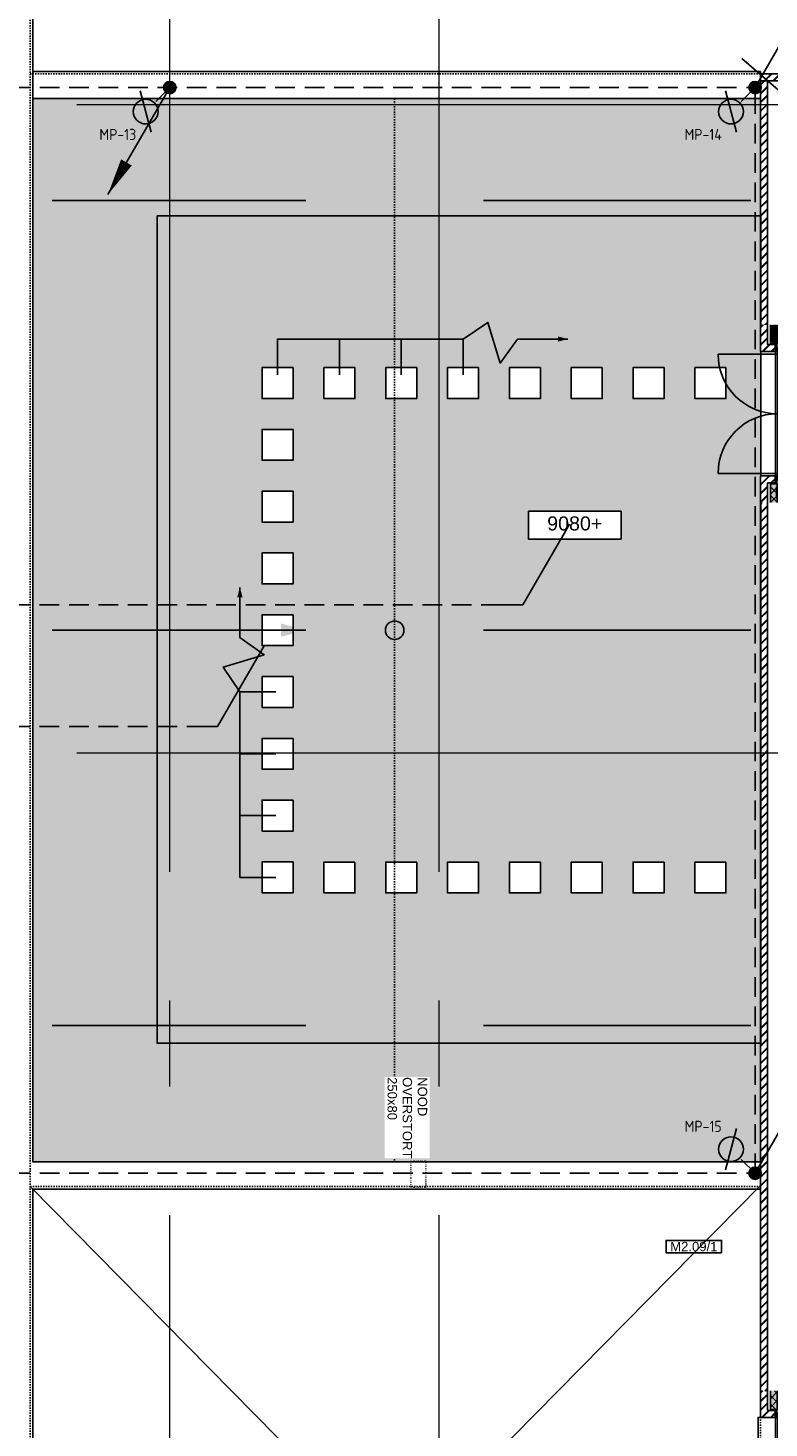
# Model space of a CAD drawing. Header units: millimetres. Extents: x -38032 to 104346, y -31182 to 78566.
# Tile 87 of 213: x -2293 to 9692, y 24971 to 47630. Entities that reach past the tile are written whole.
import ezdxf
from ezdxf.enums import TextEntityAlignment as Align

# ---------------------------------------------------------------- set-up
doc = ezdxf.new("R2010")
doc.units = ezdxf.units.MM
doc.header["$LTSCALE"] = 100
doc.set_wipeout_variables(frame=1)
for name, pattern in [('HIDDEN2', [4.7625, 3.175, -1.5875]), ('STYLE_01', [0.41664, 0.20828, -0.20836]), ('STYLE_11', [5, 3.888855, -0.416718, 0.277786, -0.416641]), ('STYLE_13', [0.196838, 0.039368, -0.157471])]:
    doc.linetypes.add(name, pattern=pattern)
for name, color, linetype in [('AB$1A---_ATTRIB035', 8, 'Continuous'), ('AB$1A---_ATTRIB050', 8, 'Continuous'), ('AL$1A---_ALGEMEEN', 8, 'Continuous'), ('AM$1A---_ARCERING', 8, 'Continuous'), ('AT$1A---_TEKST100', 8, 'Continuous'), ('BOUWKUNDIG', 8, 'Continuous'), ('EL6121--', 3, 'Continuous')]:
    doc.layers.add(name, color=color, linetype=linetype)
doc.layers.add('stramien', color=1, linetype='Continuous', lineweight=9)
doc.styles.add('Arial', font='ARIAL.TTF')
doc.styles.add('BURO-018', font='iso.shx', dxfattribs={"height": 90})
doc.styles.add('ISO18', font='iso', dxfattribs={"height": 180})
doc.styles.get("Standard").update_dxf_attribs({"font": 'iso.shx'})
doc.dimstyles.new('VyA', dxfattribs={"dimtxt": 2.272868, "dimasz": 2.120801, "dimexe": 1.5, "dimexo": 1.59, "dimgap": 0.5, "dimtad": 1, "dimdec": 0, "dimzin": 11, "dimtxsty": 'Arial', "dimblk": 'VW_SLASH', "dimcen": 0, "dimdle": 1, "dimazin": 0, "dimtfac": 0.8, "dimtdec": 0, "dimtix": 1, "dimtmove": 0, "dimatfit": 0, "dimldrblk": 'VW_FILLEDARROW', "dimfxl": 0, "dimfrac": 2, "dimtolj": 1, "dimtzin": 11, "dimarcsym": 0})
pattern_1 = [(135, (0, 0), (70.7107, 70.7107), []), (45, (299.34, -299.34), (70.7107, -70.7107), [])]
pattern_2 = [(45, (0, 0), (70.7107, -70.7107), []), (45, (7.07, -7.07), (70.7107, -70.7107), [])]
pattern_3 = [(45, (-987935.49, -175784.82), (70.710678, -70.710678), []), (45, (-987928.42, -175791.89), (70.710678, -70.710678), [])]
pattern_4 = [(45, (0, 0), (70.7107, -70.7107), [])]

# ---------------------------------------------------------------- blocks, each defined once
blk = doc.blocks.new('E00168')
at = {"color": 0, "linetype": 'Continuous'}
blk.add_line((0, 0), (5, 8.66), dxfattribs=at)
blk.add_lwpolyline([(5, 8.66, 0, 1, 0), (3.5, 6.06, 1, 1, 0)], format="xyseb", dxfattribs=at)
at = {"color": 0, "const_width": 0.5}
blk.add_lwpolyline([(-0.25, 0, 1), (0.25, 0, 1)], format="xyb", close=True, dxfattribs=at)
at = {"color": 0, "linetype": 'Continuous'}
blk.add_circle((0, 0), 0.5, dxfattribs=at)
blk = doc.blocks.new('zijdetail kozijn 2kops')
at = {"color": 0}
blk.add_wipeout([(-63, 420), (-130, 420), (-130, 262), (-63, 262)], dxfattribs=at).dxf.layer = 'AL$1A---_ALGEMEEN'
at = {"layer": 'AM$1A---_ARCERING', "linetype": 'Continuous', "lineweight": 0}
blk.add_hatch(color=256, dxfattribs=at).paths.add_polyline_path([(-54, 338), (-54, 366), (-56, 366), (-56, 266), (-31, 266), (-31, 243), (0, 243), (0, 338), (-22, 338)])
at = {"layer": 'AL$1A---_ALGEMEEN', "color": 0}
for points in [[(-63, 420), (-130, 420), (-130, 262), (-63, 262)], [(-54, 338), (-54, 366), (-56, 366), (-56, 266), (-31, 266), (-31, 243), (0, 243), (0, 338), (-22, 338)]]:
    blk.add_lwpolyline(points, close=True, dxfattribs=at)
blk = doc.blocks.new('31x_alu-2e-mk106a2-p')
at = {"layer": 'AM$1A---_ARCERING', "linetype": 'Continuous', "lineweight": 0}
for points in [[(-270, 1767), (-160, 1767), (-160, 2068), (-270, 2068)], [(-270, -130), (-160, -130), (-160, -432), (-270, -432)]]:
    blk.add_hatch(color=256, dxfattribs=at).paths.add_polyline_path(points)
at = {"layer": 'AM$1A---_ARCERING', "linetype": 'Continuous', "lineweight": 5}
h = blk.add_hatch(dxfattribs=at)
h.set_pattern_fill('ISOLATIE', color=256, style=0, pattern_type=2)
h.set_pattern_definition(pattern_1)
h.paths.add_polyline_path([(-270, 1767), (-160, 1767), (-160, 2068), (-270, 2068)])
h = blk.add_hatch(dxfattribs=at)
h.set_pattern_fill('ISOLATIE', color=256, style=0, pattern_type=2)
h.set_pattern_definition(pattern_1)
h.paths.add_polyline_path([(-270, -130), (-160, -130), (-160, -432), (-270, -432)])
at = {"layer": 'AL$1A---_ALGEMEEN', "color": 0}
for p, q in [((-270, 2068), (-270, 1767)), ((-270, -432), (-270, -130))]:
    blk.add_line(p, q, dxfattribs=at)
at = {"layer": 'AL$1A---_ALGEMEEN', "color": 0, "linetype": 'STYLE_01'}
blk.add_line((0, 1637), (0, 0), dxfattribs=at)
at = {"layer": 'AL$1A---_ALGEMEEN', "color": 0, "flags": 128}
for points in [[(-270, 1767), (-160, 1767), (-160, 2068)], [(-270, -130), (-160, -130), (-160, -432)]]:
    blk.add_lwpolyline(points, dxfattribs=at)
at = {"color": 0}
blk.add_wipeout([(-276, 1637), (-276, 0), (-338, 0), (-338, 1637)], dxfattribs=at).dxf.layer = 'AL$1A---_ALGEMEEN'
at = {"layer": 'AL$1A---_ALGEMEEN', "color": 0}
blk.add_lwpolyline([(-276, 1637), (-276, 0), (-338, 0), (-338, 1637)], close=True, dxfattribs=at)
at = {"layer": 'AL$1A---_ALGEMEEN', "color": 0, "xscale": -1, "rotation": 90}
blk.add_blockref('zijdetail kozijn 2kops', (0, 1637), dxfattribs=at)
at = {"layer": 'AL$1A---_ALGEMEEN', "color": 0, "linetype": 'STYLE_01'}
blk.add_line((-420, 1700), (-420, -63), dxfattribs=at)
at = {"layer": 'AL$1A---_ALGEMEEN', "color": 0}
for points in [[(-435, 1693), (-366, 1693), (-366, -56), (-435, -56)], [(-243, 1637), (40, 1637), (40, 0), (-243, 0)]]:
    blk.add_lwpolyline(points, close=True, dxfattribs=at)
at = {"color": 0}
for points in [[(-238, 1750), (-238, 1637), (0, 1637), (0, 2068), (-113, 2068), (-113, 1750)], [(-238, -113), (-238, 0), (0, 0), (0, -432), (-113, -432), (-113, -113)]]:
    blk.add_wipeout(points, dxfattribs=at).dxf.layer = 'AL$1A---_ALGEMEEN'
at = {"layer": 'AM$1A---_ARCERING', "linetype": 'Continuous', "lineweight": 5}
h = blk.add_hatch(dxfattribs=at)
h.set_pattern_fill('BAKSTEEN', color=256, style=0, pattern_type=2)
h.set_pattern_definition(pattern_2)
h.paths.add_polyline_path([(-238, 1750), (-238, 1637), (0, 1637), (0, 2068), (-113, 2068), (-113, 1750)])
h = blk.add_hatch(dxfattribs=at)
h.set_pattern_fill('BAKSTEEN', color=256, style=0, pattern_type=2)
h.set_pattern_definition(pattern_2)
h.paths.add_polyline_path([(-238, -113), (-238, 0), (0, 0), (0, -432), (-113, -432), (-113, -113)])
at = {"layer": 'AL$1A---_ALGEMEEN', "color": 0, "flags": 128}
for points in [[(-238, 1750), (-238, 1637), (0, 1637), (0, 2068)], [(-113, 2068), (-113, 1750), (-238, 1750)], [(-238, -113), (-238, 0), (0, 0), (0, -432)], [(-113, -432), (-113, -113), (-238, -113)]]:
    blk.add_lwpolyline(points, dxfattribs=at)
at = {"layer": 'AL$1A---_ALGEMEEN', "color": 0, "rotation": 90}
blk.add_blockref('zijdetail kozijn 2kops', (0, 0), dxfattribs=at)
blk = doc.blocks.new('ruimtenummer')
at = {"layer": 'AL$1A---_ALGEMEEN', "color": 0, "flags": 1}
for tag, p in [('peil', (-450, -397)), ('onderdeel', (-450, -670))]:
    blk.add_attdef(tag, p, '', height=152, dxfattribs=at)
at = {"color": 0}
blk.add_wipeout([(-450, 100), (450, 100), (450, -100), (-450, -100)], dxfattribs=at).dxf.layer = 'AL$1A---_ALGEMEEN'
at = {"layer": 'AL$1A---_ALGEMEEN', "color": 0}
blk.add_lwpolyline([(-450, 100), (450, 100), (450, -100), (-450, -100)], close=True, dxfattribs=at)
at = {"layer": 'AL$1A---_ALGEMEEN', "color": 0, "style": 'Arial'}
blk.add_attdef('ruimtenummer', text='', height=152, dxfattribs=at).set_placement((0, 78), align=Align.TOP_CENTER)
blk = doc.blocks.new('peilmaat plg klein')
at = {"layer": 'AL$1A---_ALGEMEEN', "color": 0, "flags": 1}
for tag, p in [('onderdeel', (-750, -634)), ('patchnr', (-750, -1043)), ('toestelnr', (-750, -1452))]:
    blk.add_attdef(tag, p, '', height=227, dxfattribs=at)
at = {"color": 0}
blk.add_wipeout([(-750, 225), (750, 225), (750, -225), (-750, -225)], dxfattribs=at).dxf.layer = 'AL$1A---_ALGEMEEN'
at = {"layer": 'AL$1A---_ALGEMEEN', "color": 0}
blk.add_lwpolyline([(-750, 225), (750, 225), (750, -225), (-750, -225)], close=True, dxfattribs=at)
at = {"layer": 'AL$1A---_ALGEMEEN', "color": 0, "style": 'Arial'}
blk.add_attdef('peil', text='', height=227, dxfattribs=at).set_placement((0, 141), align=Align.TOP_CENTER)
blk = doc.blocks.new('tegel 500x500')
at = {"color": 0}
blk.add_wipeout([(-250, 250), (250, 250), (250, -250), (-250, -250)], dxfattribs=at).dxf.layer = 'AL$1A---_ALGEMEEN'
at = {"layer": 'AL$1A---_ALGEMEEN', "color": 0}
blk.add_lwpolyline([(-250, 250), (250, 250), (250, -250), (-250, -250)], close=True, dxfattribs=at)
blk = doc.blocks.new('Group-120')
at = {"layer": 'AL$1A---_ALGEMEEN', "color": 0, "xscale": -1}
for p in [(-54617, 13310), (-53617, 13310), (-52617, 13310), (-51617, 13310), (-50617, 13310), (-49617, 13310), (-48617, 13310), (-47617, 13310), (-54617, 12310), (-54617, 11310), (-54617, 10310), (-54617, 9310), (-54617, 8310), (-54617, 7310), (-54617, 6310), (-54617, 5310), (-53617, 5308), (-52617, 5308), (-51617, 5308), (-50617, 5308), (-49617, 5308), (-48617, 5308), (-47617, 5308)]:
    blk.add_blockref('tegel 500x500', p, dxfattribs=at)
blk = doc.blocks.new('noodoverstort 420 hoog 70')
at = {"color": 0}
blk.add_wipeout([(-1763, -545), (-446, -545), (-446, 185), (-1763, 185)], dxfattribs=at).dxf.layer = 'AL$1A---_ALGEMEEN'
at = {"layer": 'AL$1A---_ALGEMEEN', "color": 0, "linetype": 'STYLE_13'}
blk.add_lwpolyline([(-400, 120), (20, 120), (20, -120), (-400, -120)], close=True, dxfattribs=at)
at = {"layer": 'AT$1A---_TEKST100', "insert": (-1763, 144), "char_height": 151.52, "attachment_point": 1, "line_spacing_factor": 0.967741, "style": 'Arial'}
blk.add_mtext('{\\C256;\\lNOOD\\POVERSTORT\\P250x80}', dxfattribs=at)
blk = doc.blocks.new('HEA 180')
at = {"layer": 'AM$1A---_ARCERING', "linetype": 'Continuous', "lineweight": 0}
h = blk.add_hatch(color=256, dxfattribs=at)
edge = h.paths.add_edge_path()
edge.add_arc((18, -61), 15, 180, 270)
edge.add_line((18, -76), (90, -76))
edge.add_line((90, -76), (90, -85.5))
edge.add_line((90, -85.5), (-90, -85.5))
edge.add_line((-90, -85.5), (-90, -76))
edge.add_line((-90, -76), (-18, -76))
edge.add_arc((-18, -61), 15, 270, 360)
edge.add_line((-3, -61), (-3, 61))
edge.add_arc((-18, 61), 15, 0, 90)
edge.add_line((-18, 76), (-90, 76))
edge.add_line((-90, 76), (-90, 85.5))
edge.add_line((-90, 85.5), (90, 85.5))
edge.add_line((90, 85.5), (90, 76))
edge.add_line((90, 76), (18, 76))
edge.add_arc((18, 61), 15, 90, 180)
edge.add_line((3, 61), (3, -61))
at = {"layer": 'AL$1A---_ALGEMEEN', "color": 0, "flags": 128}
blk.add_lwpolyline([(3, -61, 0.4142136), (18, -76), (90, -76), (90, -85.5), (-90, -85.5), (-90, -76), (-18, -76, 0.4142136), (-3, -61), (-3, 61, 0.4142136), (-18, 76), (-90, 76), (-90, 85.5), (90, 85.5), (90, 76), (18, 76, 0.4142136), (3, 61)], format="xyb", close=True, dxfattribs=at)
blk = doc.blocks.new('31x_alu-mk 130-p')
at = {"layer": 'AM$1A---_ARCERING', "linetype": 'Continuous', "lineweight": 0}
blk.add_hatch(color=256, dxfattribs=at).paths.add_polyline_path([(-498, 91), (-232, 91), (-232, -19), (-498, -19)])
at = {"layer": 'AM$1A---_ARCERING', "linetype": 'Continuous', "lineweight": 5}
h = blk.add_hatch(dxfattribs=at)
h.set_pattern_fill('ISOLATIE', color=256, style=0, pattern_type=2)
h.set_pattern_definition(pattern_1)
edge = h.paths.add_edge_path()
edge.add_line((-498, 91), (-232, 91))
edge.add_line((-232, 91), (-232, -19))
edge.add_line((-232, -19), (-498, -19))
at = {"layer": 'AL$1A---_ALGEMEEN', "color": 0}
blk.add_lwpolyline([(-498, 91), (-232, 91), (-232, -19), (-498, -19)], dxfattribs=at)
at = {"color": 0}
for points in [[(1945, -87), (-67, -87), (-67, -25), (1945, -25)], [(2075, -19), (2195, -19), (2195, -169), (2075, -169)]]:
    blk.add_wipeout(points, dxfattribs=at).dxf.layer = 'AL$1A---_ALGEMEEN'
at = {"layer": 'AM$1A---_ARCERING', "linetype": 'Continuous', "lineweight": 0}
blk.add_hatch(color=256, dxfattribs=at).paths.add_polyline_path([(2376, 91), (2075, 91), (2075, -19), (2376, -19)])
at = {"layer": 'AM$1A---_ARCERING', "linetype": 'Continuous', "lineweight": 5}
h = blk.add_hatch(dxfattribs=at)
h.set_pattern_fill('ISOLATIE', color=256, style=0, pattern_type=2)
h.set_pattern_definition(pattern_1)
edge = h.paths.add_edge_path()
edge.add_line((2376, 91), (2075, 91))
edge.add_line((2075, 91), (2075, -19))
edge.add_line((2075, -19), (2376, -19))
at = {"layer": 'AL$1A---_ALGEMEEN', "color": 0}
for p, q in [((-27, -25), (-27, 939)), ((1905, -25), (1905, 939))]:
    blk.add_line(p, q, dxfattribs=at)
blk.add_lwpolyline([(2376, 91), (2075, 91), (2075, -19), (2376, -19)], dxfattribs=at)
for points in [[(1945, -87), (-67, -87), (-67, -25), (1945, -25)], [(2075, -19), (2195, -19), (2195, -169), (2075, -169)]]:
    blk.add_lwpolyline(points, close=True, dxfattribs=at)
for centre, start, end in [((-25, -26), 0, 90), ((1903, -26), 90, 179.9678)]:
    blk.add_arc(centre, 964, start, end, dxfattribs=at)
at = {"color": 0}
for points in [[(-67, 13), (-67, 251), (-498, 251), (-498, 138), (-180, 138), (-180, 13)], [(1945, 13), (1945, 251), (2376, 251), (2376, 138), (2058, 138), (2058, 13)]]:
    blk.add_wipeout(points, dxfattribs=at).dxf.layer = 'AL$1A---_ALGEMEEN'
at = {"layer": 'AM$1A---_ARCERING', "linetype": 'Continuous', "lineweight": 5}
h = blk.add_hatch(dxfattribs=at)
h.set_pattern_fill('BAKSTEEN', color=256, style=0, pattern_type=2)
h.set_pattern_definition(pattern_2)
h.paths.add_polyline_path([(-67, 13), (-67, 251), (-498, 251), (-498, 138), (-180, 138), (-180, 13)])
h = blk.add_hatch(dxfattribs=at)
h.set_pattern_fill('BAKSTEEN', color=256, style=0, pattern_type=2)
h.set_pattern_definition(pattern_2)
h.paths.add_polyline_path([(1945, 13), (1945, 251), (2376, 251), (2376, 138), (2058, 138), (2058, 13)])
at = {"layer": 'AL$1A---_ALGEMEEN', "color": 0, "flags": 128}
for points in [[(-67, 13), (-67, 251), (-498, 251)], [(1945, 13), (1945, 251), (2376, 251)], [(-498, 138), (-180, 138), (-180, 13), (-67, 13)], [(2376, 138), (2058, 138), (2058, 13), (1945, 13)]]:
    blk.add_lwpolyline(points, dxfattribs=at)
at = {"color": 0}
for points in [[(-242, -19), (-498, -19), (-498, -169), (-242, -169)], [(2227, -19), (2376, -19), (2376, -169), (2227, -169)]]:
    blk.add_wipeout(points, dxfattribs=at).dxf.layer = 'AL$1A---_ALGEMEEN'
at = {"layer": 'AM$1A---_ARCERING', "linetype": 'Continuous', "lineweight": 0}
blk.add_hatch(color=256, dxfattribs=at).paths.add_polyline_path([(-498, 91), (-197, 91), (-197, -19), (-498, -19)])
at = {"layer": 'AM$1A---_ARCERING', "linetype": 'Continuous', "lineweight": 5}
h = blk.add_hatch(dxfattribs=at)
h.set_pattern_fill('ISOLATIE', color=256, style=0, pattern_type=2)
h.set_pattern_definition(pattern_1)
edge = h.paths.add_edge_path()
edge.add_line((-498, 91), (-197, 91))
edge.add_line((-197, 91), (-197, -19))
edge.add_line((-197, -19), (-498, -19))
h = blk.add_hatch(dxfattribs=at)
h.set_pattern_fill('KALKZANDSTEEN', color=256, style=0, pattern_type=2)
h.set_pattern_definition(pattern_4)
h.paths.add_polyline_path([(-242, -19), (-498, -19), (-498, -169), (-242, -169)])
h = blk.add_hatch(dxfattribs=at)
h.set_pattern_fill('KALKZANDSTEEN', color=256, style=0, pattern_type=2)
h.set_pattern_definition(pattern_4)
h.paths.add_polyline_path([(2227, -19), (2376, -19), (2376, -169), (2227, -169)])
at = {"layer": 'AL$1A---_ALGEMEEN', "color": 0}
for p, q in [((-242, -19), (-498, -19)), ((2227, -19), (2376, -19))]:
    blk.add_line(p, q, dxfattribs=at)
blk.add_lwpolyline([(-498, 91), (-197, 91), (-197, -19), (-498, -19)], dxfattribs=at)
at = {"layer": 'AL$1A---_ALGEMEEN', "color": 0, "flags": 128}
for points in [[(-498, -169), (-242, -169), (-242, -19)], [(2376, -169), (2227, -169), (2227, -19)]]:
    blk.add_lwpolyline(points, dxfattribs=at)
at = {"layer": 'AL$1A---_ALGEMEEN', "color": 0, "xscale": -1, "rotation": 180}
blk.add_blockref('HEA 180', (2210, -94), dxfattribs=at)
at = {"layer": 'AL$1A---_ALGEMEEN', "color": 0, "rotation": 180}
blk.add_blockref('zijdetail kozijn 2kops', (1945, 251), dxfattribs=at)
at = {"color": 0}
blk.add_wipeout([(-67, 13), (-67, 251), (-498, 251), (-498, 138), (-180, 138), (-180, 13)], dxfattribs=at).dxf.layer = 'AL$1A---_ALGEMEEN'
at = {"layer": 'AM$1A---_ARCERING', "linetype": 'Continuous', "lineweight": 5}
h = blk.add_hatch(dxfattribs=at)
h.set_pattern_fill('BAKSTEEN', color=256, style=0, pattern_type=2)
h.set_pattern_definition(pattern_2)
h.paths.add_polyline_path([(-67, 13), (-67, 251), (-498, 251), (-498, 138), (-180, 138), (-180, 13)])
at = {"layer": 'AM$1A---_ARCERING', "linetype": 'Continuous', "lineweight": 0}
blk.add_hatch(color=256, dxfattribs=at).paths.add_polyline_path([(1905, -25), (1945, -25), (1945, -87), (1905, -87)])
at = {"layer": 'AL$1A---_ALGEMEEN', "color": 0, "flags": 128}
for points in [[(-67, 13), (-67, 251), (-498, 251)], [(-498, 138), (-180, 138), (-180, 13), (-67, 13)]]:
    blk.add_lwpolyline(points, dxfattribs=at)
at = {"layer": 'AL$1A---_ALGEMEEN', "color": 0}
blk.add_lwpolyline([(1905, -25), (1945, -25), (1945, -87), (1905, -87)], close=True, dxfattribs=at)
at = {"color": 0}
blk.add_wipeout([(-197, -19), (-498, -19), (-498, -169), (-197, -169)], dxfattribs=at).dxf.layer = 'AL$1A---_ALGEMEEN'
at = {"layer": 'AM$1A---_ARCERING', "linetype": 'Continuous', "lineweight": 5}
h = blk.add_hatch(dxfattribs=at)
h.set_pattern_fill('KALKZANDSTEEN', color=256, style=0, pattern_type=2)
h.set_pattern_definition(pattern_4)
h.paths.add_polyline_path([(-197, -19), (-498, -19), (-498, -169), (-197, -169)])
at = {"layer": 'AL$1A---_ALGEMEEN', "color": 0}
blk.add_line((-197, -19), (-498, -19), dxfattribs=at)
at = {"layer": 'AL$1A---_ALGEMEEN', "color": 0, "flags": 128}
blk.add_lwpolyline([(-498, -169), (-197, -169), (-197, -19)], dxfattribs=at)
at = {"layer": 'AL$1A---_ALGEMEEN', "color": 0, "xscale": -1, "rotation": 180}
blk.add_blockref('zijdetail kozijn 2kops', (-67, 251), dxfattribs=at)
at = {"layer": 'AM$1A---_ARCERING', "linetype": 'Continuous', "lineweight": 0}
blk.add_hatch(color=256, dxfattribs=at).paths.add_polyline_path([(-67, -25), (-27, -25), (-27, -87), (-67, -87)])
at = {"layer": 'AL$1A---_ALGEMEEN', "color": 0}
for p, q in [((1945, 8), (-67, 8)), ((-121, -115), (1999, -115))]:
    blk.add_line(p, q, dxfattribs=at)
blk.add_lwpolyline([(-67, -25), (-27, -25), (-27, -87), (-67, -87)], close=True, dxfattribs=at)
blk = doc.blocks.new('Group-122')
at = {"layer": 'AL$1A---_ALGEMEEN', "color": 0}
blk.add_line((-50105, 14023), (-49925, 14023), dxfattribs=at)
blk.add_lwpolyline([(-51615, 14023), (-51215, 14293), (-51015, 13633), (-50735, 14023), (-50015, 14023)], dxfattribs=at)
blk.add_solid([(-49925, 14023), (-50084, 13980), (-50084, 14065)], dxfattribs=at)
blk = doc.blocks.new('VW_SLASH')
at = {"layer": 'AL$1A---_ALGEMEEN', "color": 0, "linetype": 'ByBlock', "lineweight": -2}
blk.add_line((0, 0), (-1, 0), dxfattribs=at)
at = {"layer": 'AL$1A---_ALGEMEEN', "color": 0, "linetype": 'ByBlock', "lineweight": 5}
blk.add_line((0, 0), (0, 0), dxfattribs=at)
blk = doc.blocks.new('*D1113')
at = {"layer": 'AL$1A---_ALGEMEEN', "color": 0, "lineweight": -2}
for p, q in [((-54617, 13442), (-54617, 14024)), ((-53619, 14023), (-54615, 14023)), ((-53617, 13442), (-53617, 14024))]:
    blk.add_line(p, q, dxfattribs=at)
at = {"layer": 'AL$1A---_ALGEMEEN', "color": 0, "lineweight": -2, "xscale": 2.12080078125, "yscale": 2.12080078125, "zscale": 2.12080078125, "rotation": 180}
blk.add_blockref('VW_SLASH', (-54617, 14023), dxfattribs=at)
at = {"layer": 'AL$1A---_ALGEMEEN', "color": 0, "lineweight": -2, "xscale": 2.12080078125, "yscale": 2.12080078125, "zscale": 2.12080078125}
blk.add_blockref('VW_SLASH', (-53617, 14023), dxfattribs=at)
blk = doc.blocks.new('VW_FILLEDARROW')
at = {"layer": 'AL$1A---_ALGEMEEN', "color": 0, "lineweight": -2}
blk.add_solid([(0, 0), (0, 0), (0, 0)], dxfattribs=at)
blk = doc.blocks.new('*D1114')
at = {"layer": 'AL$1A---_ALGEMEEN', "color": 0, "lineweight": -2}
for p, q in [((-53617, 13442), (-53617, 14024)), ((-52619, 14023), (-53615, 14023)), ((-52617, 13442), (-52617, 14024))]:
    blk.add_line(p, q, dxfattribs=at)
at = {"layer": 'AL$1A---_ALGEMEEN', "color": 0, "lineweight": -2, "xscale": 2.12080078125, "yscale": 2.12080078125, "zscale": 2.12080078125, "rotation": 180}
blk.add_blockref('VW_SLASH', (-53617, 14023), dxfattribs=at)
at = {"layer": 'AL$1A---_ALGEMEEN', "color": 0, "lineweight": -2, "xscale": 2.12080078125, "yscale": 2.12080078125, "zscale": 2.12080078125}
blk.add_blockref('VW_SLASH', (-52617, 14023), dxfattribs=at)
blk = doc.blocks.new('*D1115')
at = {"layer": 'AL$1A---_ALGEMEEN', "color": 0, "lineweight": -2}
for p, q in [((-52617, 13442), (-52617, 14024)), ((-51619, 14023), (-52615, 14023)), ((-51617, 13442), (-51617, 14024))]:
    blk.add_line(p, q, dxfattribs=at)
at = {"layer": 'AL$1A---_ALGEMEEN', "color": 0, "lineweight": -2, "xscale": 2.12080078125, "yscale": 2.12080078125, "zscale": 2.12080078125, "rotation": 180}
blk.add_blockref('VW_SLASH', (-52617, 14023), dxfattribs=at)
at = {"layer": 'AL$1A---_ALGEMEEN', "color": 0, "lineweight": -2, "xscale": 2.12080078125, "yscale": 2.12080078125, "zscale": 2.12080078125}
blk.add_blockref('VW_SLASH', (-51617, 14023), dxfattribs=at)
blk = doc.blocks.new('Group-124')
at = {"layer": 'AL$1A---_ALGEMEEN', "color": 0}
blk.add_line((-55227, 9822), (-55227, 10002), dxfattribs=at)
blk.add_lwpolyline([(-55227, 8312), (-55497, 8712), (-54837, 8912), (-55227, 9192), (-55227, 9912)], dxfattribs=at)
blk.add_solid([(-55227, 10002), (-55184, 9843), (-55270, 9843)], dxfattribs=at)
blk = doc.blocks.new('*D1116')
at = {"layer": 'AL$1A---_ALGEMEEN', "color": 0, "lineweight": -2}
for p, q in [((-54646, 6310), (-55228, 6310)), ((-55227, 6308), (-55227, 5312)), ((-54646, 5310), (-55228, 5310))]:
    blk.add_line(p, q, dxfattribs=at)
at = {"layer": 'AL$1A---_ALGEMEEN', "color": 0, "lineweight": -2, "xscale": 2.12080078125, "yscale": 2.12080078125, "zscale": 2.12080078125}
for p, rotation in [((-55227, 6310), 90), ((-55227, 5310), 270)]:
    blk.add_blockref('VW_SLASH', p, dxfattribs=dict(at, rotation=rotation))
blk = doc.blocks.new('*D1117')
at = {"layer": 'AL$1A---_ALGEMEEN', "color": 0, "lineweight": -2}
for p, q in [((-54646, 7310), (-55228, 7310)), ((-55227, 7308), (-55227, 6312)), ((-54646, 6310), (-55228, 6310))]:
    blk.add_line(p, q, dxfattribs=at)
at = {"layer": 'AL$1A---_ALGEMEEN', "color": 0, "lineweight": -2, "xscale": 2.12080078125, "yscale": 2.12080078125, "zscale": 2.12080078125}
for p, rotation in [((-55227, 7310), 90), ((-55227, 6310), 270)]:
    blk.add_blockref('VW_SLASH', p, dxfattribs=dict(at, rotation=rotation))
blk = doc.blocks.new('*D1118')
at = {"layer": 'AL$1A---_ALGEMEEN', "color": 0, "lineweight": -2}
for p, q in [((-54646, 8310), (-55228, 8310)), ((-55227, 8308), (-55227, 7312)), ((-54646, 7310), (-55228, 7310))]:
    blk.add_line(p, q, dxfattribs=at)
at = {"layer": 'AL$1A---_ALGEMEEN', "color": 0, "lineweight": -2, "xscale": 2.12080078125, "yscale": 2.12080078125, "zscale": 2.12080078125}
for p, rotation in [((-55227, 8310), 90), ((-55227, 7310), 270)]:
    blk.add_blockref('VW_SLASH', p, dxfattribs=dict(at, rotation=rotation))
blk = doc.blocks.new('Group-128')
at = {"layer": 'AL$1A---_ALGEMEEN', "color": 0}
blk.add_line((-58576, -11665), (-58576, 265), dxfattribs=at)
at = {"layer": 'AL$1A---_ALGEMEEN', "color": 0, "flags": 128}
blk.add_lwpolyline([(-58576, 705), (-58576, 30376), (-87831, 30370), (-87831, -15320)], dxfattribs=at)
blk = doc.blocks.new('E00437')
at = {"color": 0}
for q in [(5.8, 6.54), (0, 0)]:
    blk.add_line((2.03, 0), q, dxfattribs=at)
at = {"color": 0, "linetype": 'Continuous', "style": 'BURO-018', "flags": 1}
blk.add_attdef('E_MATCODE', text='', height=1.8, dxfattribs=at).set_placement((0, 0), align=Align.MIDDLE)
blk = doc.blocks.new('E00438')
at = {"color": 0, "linetype": 'Continuous'}
blk.add_line((-0.87, -1.5), (0.87, 1.5), dxfattribs=at)
at = {"color": 0}
blk.add_circle((0, 0), 1, dxfattribs=at)
at = {"color": 0, "linetype": 'Continuous', "style": 'BURO-018', "flags": 1}
blk.add_attdef('E_MATCODE', text='', height=1.8, dxfattribs=at).set_placement((0, 0), align=Align.MIDDLE)
blk = doc.blocks.new('E00169')
at = {"color": 0, "linetype": 'Continuous'}
blk.add_line((0, 0), (-5, -8.66), dxfattribs=at)
at = {"color": 0, "const_width": 0.5}
blk.add_lwpolyline([(-0.25, 0, 1), (0.25, 0, 1)], format="xyb", close=True, dxfattribs=at)
at = {"color": 0, "linetype": 'Continuous'}
blk.add_lwpolyline([(-5, -8.66, 0, 1, 0), (-3.5, -6.06, 1, 1, 0)], format="xyseb", dxfattribs=at)
blk.add_circle((0, 0), 0.5, dxfattribs=at)
blk = doc.blocks.new('Group-123')
at = {"layer": 'AL$1A---_ALGEMEEN', "color": 0}
blk.add_blockref('Group-122', (0, 0), dxfattribs=at)
for base, p1, p2, picture, middle in [((-54617, 14022.555), (-53617, 13440), (-54617, 13440), '*D1113', (-54117, 14048.715)), ((-53617, 14022.555), (-52617, 13440), (-53617, 13440), '*D1114', (-53117, 14048.715)), ((-52617, 14022.555), (-51617, 13440), (-52617, 13440), '*D1115', (-52117, 14048.715))]:
    dim = blk.add_linear_dim(base=base, p1=p1, p2=p2, dimstyle='VyA', override={"dimtxt": 2.272868, "dimgap": 25, "dimlfac": 50, "dimpost": '<>', "dimtxsty": 'Arial', "dimtmove": 2}, dxfattribs=at)
    dim.commit()
    dim.dimension.update_dxf_attribs({"geometry": picture, "text_midpoint": middle})
blk = doc.blocks.new('Group-125')
at = {"layer": 'AL$1A---_ALGEMEEN', "color": 0}
blk.add_blockref('Group-124', (0, 0), dxfattribs=at)
for base, p1, p2, picture, middle in [((-55226.969, 7310), (-54644.415, 8310), (-54644.415, 7310), '*D1118', (-55253.13, 7810)), ((-55226.969, 6310), (-54644.415, 7310), (-54644.415, 6310), '*D1117', (-55253.13, 6810)), ((-55226.969, 5310), (-54644.415, 6310), (-54644.415, 5310), '*D1116', (-55253.13, 5810))]:
    dim = blk.add_linear_dim(base=base, p1=p1, p2=p2, angle=90, dimstyle='VyA', override={"dimtxt": 2.272868, "dimgap": 25, "dimlfac": 50, "dimpost": '<>', "dimtxsty": 'Arial', "dimtmove": 2}, dxfattribs=at)
    dim.commit()
    dim.dimension.update_dxf_attribs({"geometry": picture, "text_midpoint": middle})
blk = doc.blocks.new('200254 W 212 3 04-12-2007')
at = {"layer": 'AM$1A---_ARCERING', "linetype": 'Continuous', "lineweight": 5}
h = blk.add_hatch(dxfattribs=at)
h.set_pattern_fill('BAKSTEEN', color=256, scale=50, style=0, pattern_type=2)
h.set_pattern_definition(pattern_3)
h.paths.add_polyline_path([(-26643, 21902), (-26643, 21787), (-26528, 21787), (-26153, 21787), (-26153, 21902)])
h = blk.add_hatch(dxfattribs=at)
h.set_pattern_fill('BAKSTEEN', color=256, scale=50, style=0, pattern_type=2)
h.set_pattern_definition(pattern_3)
edge = h.paths.add_edge_path()
edge.add_line((-26530, 17822), (-26530, 21787))
edge.add_line((-26530, 21787), (-26643, 21787))
edge.add_line((-26643, 21787), (-26643, 17822))
at = {"layer": 'AL$1A---_ALGEMEEN'}
for p, q in [((-26945, 22150), (-26242, 21542)), ((-26643, 21942), (-38414, 21942)), ((-26643, 21942), (-26643, 21902)), ((-26153, 21902), (-26643, 21902)), ((-34000, 19850), (-38099, 19850)), ((-31122, 19850), (-26798, 19850)), ((-31122, 12897), (-26798, 12897)), ((-34000, 6500), (-38099, 6500)), ((-31122, 6500), (-26798, 6500)), ((-38418, 4292), (-26643, 4292)), ((-38414, 3852), (-26643, 3852))]:
    blk.add_line(p, q, dxfattribs=at)
at = {"layer": 'AL$1A---_ALGEMEEN', "linetype": 'STYLE_01'}
for p, q in [((-38458, 21902), (-26643, 21902)), ((-26643, 3892), (-38458, 3892))]:
    blk.add_line(p, q, dxfattribs=at)
at = {"layer": 'AL$1A---_ALGEMEEN', "color": 9}
blk.add_line((-26643, 21502), (-38414, 21502), dxfattribs=at)
at = {"layer": 'AL$1A---_ALGEMEEN', "linetype": 'STYLE_01'}
blk.add_lwpolyline([(-38458, 33919), (-67623, 33912), (-67623, -11773), (-54732, -11773), (-54732, -27288), (-40164, -27288), (-40164, -25705), (-40564, -25749), (-40564, -12008), (-38974, -12008), (-38974, -8078), (-38458, -8078)], close=True, dxfattribs=at)
at = {"layer": 'AL$1A---_ALGEMEEN', "flags": 128}
blk.add_lwpolyline([(-26643, 21902), (-26643, 21787), (-26528, 21787), (-26153, 21787)], dxfattribs=at)
at = {"layer": 'AL$1A---_ALGEMEEN'}
blk.add_lwpolyline([(-26530, 17822), (-26530, 21787), (-26643, 21787), (-26643, 17822)], dxfattribs=at)
blk.add_lwpolyline([(-36404, 19602), (-26638, 19602), (-26638, 6212), (-36404, 6212)], close=True, dxfattribs=at)
at = {"layer": 'AL$1A---_ALGEMEEN', "color": 9}
blk.add_solid([(-38418, 4292), (-38418, 21502), (-26643, 4292), (-26643, 21502)], dxfattribs=at)
at = {"layer": 'AL$1A---_ALGEMEEN'}
for points in [[(-34000, 19850), (-34400, 19743), (-34400, 19957)], [(-31122, 19850), (-30722, 19957), (-30722, 19743)], [(-31122, 12897), (-30722, 13005), (-30722, 12790)], [(-34000, 6500), (-34400, 6393), (-34400, 6607)], [(-31122, 6500), (-30722, 6607), (-30722, 6393)]]:
    blk.add_solid(points, dxfattribs=at)
at = {"layer": 'stramien', "linetype": 'STYLE_11', "ltscale": 50}
for p, q in [((-36199, -41014), (-36199, 36216)), ((-37699, 21407), (65552, 21407))]:
    blk.add_line(p, q, dxfattribs=at)
at = {"layer": 'AL$1A---_ALGEMEEN'}
blk.add_blockref('Group-128', (20163, 3587), dxfattribs=at)
ref = blk.add_blockref('ruimtenummer', (-27722, 2920), dxfattribs=dict(at, rotation=180))
ref.add_attrib('ruimtenummer', 'M2.09/1', dxfattribs={"layer": 'AB$1A---_ATTRIB035', "height": 151.5, "style": 'Arial'}).set_placement((-27722, 2997), align=Align.TOP_CENTER)
at = {"layer": 'AL$1A---_ALGEMEEN', "rotation": 180}
blk.add_blockref('31x_alu-2e-mk106a2-p', (-26643, 156), dxfattribs=at)
at = {"layer": 'AM$1A---_ARCERING', "linetype": 'Continuous', "lineweight": 5}
h = blk.add_hatch(dxfattribs=at)
h.set_pattern_fill('BAKSTEEN', color=256, scale=50, style=0, pattern_type=2)
h.set_pattern_definition(pattern_3)
h.paths.add_polyline_path([(-26643, 587), (-26530, 587), (-26530, 14962), (-26643, 14962)])
at = {"layer": 'AL$1A---_ALGEMEEN'}
for p, q in [((-26643, 14962), (-26643, 587)), ((-26530, 587), (-26530, 14962)), ((-26643, 3912), (-38458, -8079)), ((-38458, 3892), (-26651, -8078))]:
    blk.add_line(p, q, dxfattribs=at)
ref = blk.add_blockref('peilmaat plg klein', (-29648, 14597), dxfattribs=at)
ref.add_attrib('peil', '9080+', dxfattribs={"layer": 'AB$1A---_ATTRIB050', "height": 227.3, "style": 'Arial'}).set_placement((-29648, 14739), align=Align.TOP_CENTER)
blk.add_blockref('Group-120', (20163, 3587), dxfattribs=at)
at = {"layer": 'AL$1A---_ALGEMEEN', "linetype": 'STYLE_01'}
blk.add_line((-32561, 21502), (-32561, 4292), dxfattribs=at)
at = {"layer": 'AL$1A---_ALGEMEEN'}
blk.add_line((-34000, 12897), (-38099, 12897), dxfattribs=at)
blk.add_circle((-32561, 12897), 150, dxfattribs=at)
blk.add_solid([(-34000, 12897), (-34400, 12790), (-34400, 13005)], dxfattribs=at)
at = {"layer": 'stramien', "linetype": 'STYLE_11', "ltscale": 50}
for p, q in [((-31842, -41014), (-31842, 36216)), ((-37699, 10912), (65552, 10912))]:
    blk.add_line(p, q, dxfattribs=at)
at = {"layer": 'AL$1A---_ALGEMEEN'}
for name in ['Group-123', 'Group-125']:
    blk.add_blockref(name, (20163, 3587), dxfattribs=at)
at = {"layer": 'AL$1A---_ALGEMEEN', "xscale": -1, "rotation": 90}
blk.add_blockref('31x_alu-mk 130-p', (-26392, 17339), dxfattribs=at)
at = {"layer": 'AL$1A---_ALGEMEEN', "rotation": 270}
blk.add_blockref('noodoverstort 420 hoog 70', (-32179, 3901), dxfattribs=at)

msp = doc.modelspace()

# ---------------------------------------------------------------- block references
at = {"layer": 'BOUWKUNDIG'}
msp.add_blockref('200254 W 212 3 04-12-2007', (36198, 24986.5), dxfattribs=at)

# ---------------------------------------------------------------- next in the draw order: linework, layer by layer
at = {"layer": 'EL6121--', "color": 5, "linetype": 'HIDDEN2'}
for p, q in [((-2580, 46666.8), (9555, 46666.8)), ((-1, 46666.8), (-248.9, 46418.9)), ((9466.2, 46666.8), (9218.3, 46418.9)), ((9466.2, 29094.6), (9466.2, 46666.8)), ((-2581, 38293.8), (5304.8, 38293.8)), ((-2581, 36323.9), (365.4, 36323.9)), ((9466.2, 29094.6), (9218.3, 29342.5)), ((-2580, 29094.6), (9555, 29094.6))]:
    msp.add_line(p, q, dxfattribs=at)

# ---------------------------------------------------------------- next in the draw order: block references
at = {"layer": 'EL6121--', "linetype": 'HIDDEN2', "xscale": 200, "yscale": 200, "zscale": 200}
for p in [(9466.2, 46666.8), (9466.2, 29094.6)]:
    msp.add_blockref('E00168', p, dxfattribs=at)
at = {"layer": 'EL6121--', "xscale": 200, "yscale": 200, "zscale": 200}
for name, p in [('E00169', (-1, 46666.8)), ('E00437', (5304.8, 38293.8)), ('E00437', (365.4, 36323.9))]:
    msp.add_blockref(name, p, dxfattribs=at)
at = {"layer": 'EL6121--'}
ref = msp.add_blockref('E00438', (-390.3, 46277.5), dxfattribs=dict(at, xscale=200.0000000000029, yscale=200, zscale=200, rotation=224.9999999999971))
ref.add_attrib('E_MATCODE', 'MP-13', dxfattribs={"layer": '0', "color": 1, "linetype": 'Continuous', "height": 180, "style": 'ISO18'}).set_placement((-840.3, 45908.2), align=Align.MIDDLE)
ref = msp.add_blockref('E00438', (9076.9, 46277.5), dxfattribs=dict(at, xscale=200.0000000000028, yscale=200, zscale=200, rotation=224.9999999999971))
ref.add_attrib('E_MATCODE', 'MP-14', dxfattribs={"layer": '0', "color": 1, "linetype": 'Continuous', "height": 180, "style": 'ISO18'}).set_placement((8626.9, 45908.2), align=Align.MIDDLE)
ref = msp.add_blockref('E00438', (9076.9, 29483.9), dxfattribs=dict(at, xscale=-200.0000000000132, yscale=200, zscale=200, rotation=315))
ref.add_attrib('E_MATCODE', 'MP-15', dxfattribs={"layer": '0', "color": 1, "linetype": 'Continuous', "height": 180, "style": 'ISO18'}).set_placement((8626.9, 29853.2), align=Align.MIDDLE)

doc.saveas('drawing.dxf')
